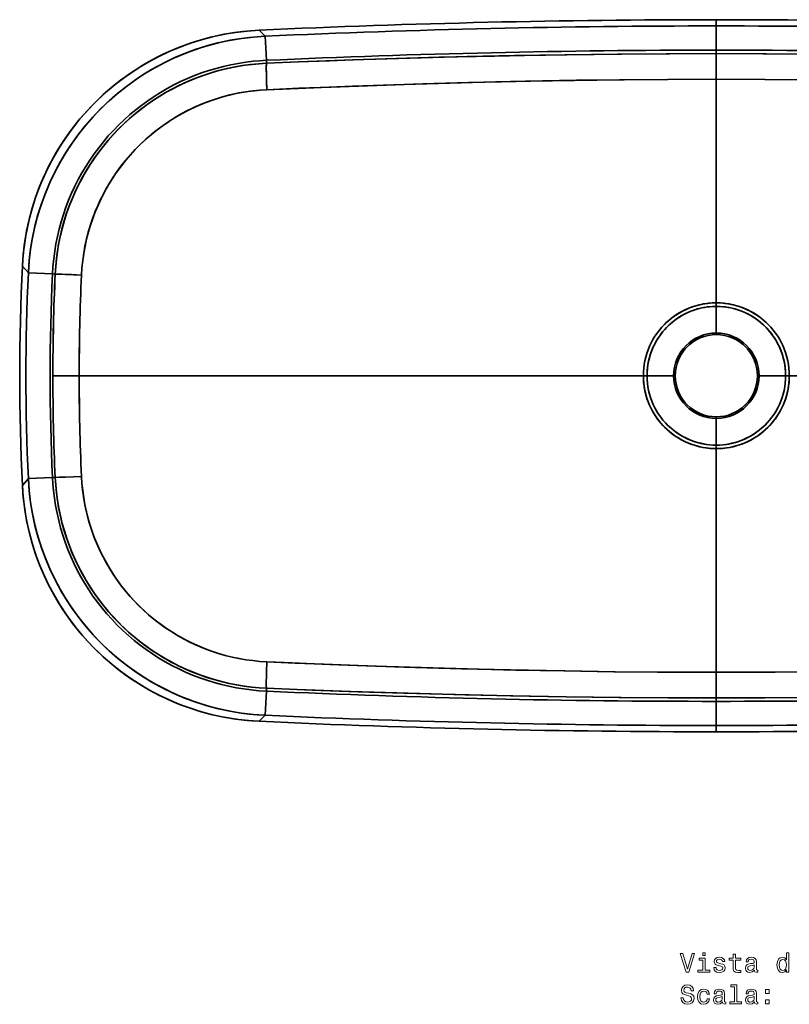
# Model space of a CAD drawing. Extents: x 216 to 1837, y 79 to 1299.
# Tile 1 of 4: x 216 to 634, y 79 to 614. Entities that reach past the tile are written whole.
import ezdxf

# ---------------------------------------------------------------- set-up
doc = ezdxf.new("R2010")
doc.units = 0

msp = doc.modelspace()

# ---------------------------------------------------------------- linework, layer by layer
at = {"color": 7, "lineweight": 35, "ltscale": 0.085104}
for p, q in [((594.5, 614.02), (594.5, 610.62)), ((594.5, 614.02), (594.5, 610.62)), ((594.5, 230.62), (594.5, 227.22)), ((594.5, 230.62), (594.5, 227.22))]:
    msp.add_line(p, q, dxfattribs=at)
at = {"color": 7, "lineweight": 35, "ltscale": 0.328154}
for p, q in [((594.5, 597.49), (594.5, 610.62)), ((594.5, 597.49), (594.5, 610.62)), ((220.8, 364.72), (233.91, 365.33)), ((233.91, 365.33), (220.8, 364.72)), ((349.5, 236.17), (350.09, 249.28)), ((350.09, 249.28), (349.5, 236.17)), ((594.5, 230.62), (594.5, 243.75)), ((594.5, 230.62), (594.5, 243.75))]:
    msp.add_line(p, q, dxfattribs=at)
at = {"color": 7, "lineweight": 35, "ltscale": 0.116445}
msp.add_line((349.5, 605.07), (346.17, 608.33), dxfattribs=at)
msp.add_line((349.5, 605.07), (346.17, 608.33), dxfattribs=at)
at = {"color": 7, "lineweight": 35, "ltscale": 0.328153}
for p, q in [((349.5, 605.07), (350.09, 591.96)), ((350.09, 591.96), (349.5, 605.07)), ((233.91, 475.91), (220.8, 476.52)), ((220.8, 476.52), (233.91, 475.91))]:
    msp.add_line(p, q, dxfattribs=at)
at = {"color": 7, "lineweight": 35, "ltscale": 0.047495}
for p, q in [((594.5, 597.49), (594.5, 595.59)), ((594.5, 597.49), (594.5, 595.59)), ((594.5, 245.65), (594.5, 243.75)), ((594.5, 245.65), (594.5, 243.75))]:
    msp.add_line(p, q, dxfattribs=at)
at = {"color": 7, "lineweight": 35, "ltscale": 0.347568}
msp.add_line((594.5, 581.69), (594.5, 595.59), dxfattribs=at)
msp.add_line((594.5, 581.69), (594.5, 595.59), dxfattribs=at)
at = {"color": 7, "lineweight": 35, "ltscale": 0.040149}
for p, q in [((350.09, 591.96), (350.17, 590.35)), ((350.17, 590.35), (350.09, 591.96)), ((350.09, 249.28), (350.17, 250.89)), ((350.17, 250.89), (350.09, 249.28))]:
    msp.add_line(p, q, dxfattribs=at)
at = {"color": 7, "lineweight": 35}
for p, q in [((594.5, 460.21), (594.5, 581.69)), ((594.5, 460.21), (594.5, 581.69)), ((248.42, 420.62), (554.86, 420.62)), ((248.42, 420.62), (554.86, 420.62)), ((940.58, 420.62), (634.14, 420.62)), ((594.5, 381.03), (594.5, 259.55)), ((594.5, 381.03), (594.5, 259.55))]:
    msp.add_line(p, q, dxfattribs=at)
at = {"color": 7, "lineweight": 35, "ltscale": 0.121874}
for p, q in [((217.57, 480.17), (220.8, 476.52)), ((217.57, 480.17), (220.8, 476.52)), ((220.8, 364.72), (217.57, 361.07)), ((220.8, 364.72), (217.57, 361.07))]:
    msp.add_line(p, q, dxfattribs=at)
at = {"color": 7, "lineweight": 35, "ltscale": 0.036916}
for p, q in [((233.91, 475.91), (235.39, 475.84)), ((235.39, 475.84), (233.91, 475.91)), ((233.91, 365.33), (235.39, 365.4)), ((235.39, 365.4), (233.91, 365.33))]:
    msp.add_line(p, q, dxfattribs=at)
at = {"color": 7, "lineweight": 35, "ltscale": 0.047801}
for p, q in [((594.5, 460.21), (594.5, 458.3)), ((594.5, 460.21), (594.5, 458.3)), ((594.5, 382.94), (594.5, 381.03)), ((594.5, 382.94), (594.5, 381.03))]:
    msp.add_line(p, q, dxfattribs=at)
at = {"color": 7, "lineweight": 35, "ltscale": 0.025341}
for p, q in [((594.5, 458.3), (594.5, 457.29)), ((594.5, 458.3), (594.5, 457.29)), ((594.5, 383.95), (594.5, 382.94)), ((594.5, 383.95), (594.5, 382.94))]:
    msp.add_line(p, q, dxfattribs=at)
at = {"color": 7, "lineweight": 35, "ltscale": 0.361967}
msp.add_line((594.5, 458.3), (594.5, 443.82), dxfattribs=at)
msp.add_line((594.5, 458.3), (594.5, 443.82), dxfattribs=at)
at = {"color": 7, "lineweight": 35, "ltscale": 0.004651}
msp.add_line((594.31, 442.94), (594.5, 442.94), dxfattribs=at)
at = {"color": 7, "lineweight": 35, "ltscale": 0.021967}
for p, q in [((594.5, 443.82), (594.5, 442.94)), ((594.5, 443.82), (594.5, 442.94)), ((572.17, 420.62), (571.3, 420.62)), ((572.17, 420.62), (571.3, 420.62)), ((616.83, 420.62), (617.7, 420.62)), ((616.83, 420.62), (617.7, 420.62)), ((594.5, 397.42), (594.5, 398.29)), ((594.5, 397.42), (594.5, 398.29))]:
    msp.add_line(p, q, dxfattribs=at)
at = {"color": 7, "lineweight": 35, "ltscale": 0.004715}
msp.add_line((594.69, 442.94), (594.5, 442.94), dxfattribs=at)
at = {"color": 7, "lineweight": 35, "ltscale": 0.357368}
msp.add_line((234.12, 420.62), (248.42, 420.62), dxfattribs=at)
msp.add_line((234.12, 420.62), (248.42, 420.62), dxfattribs=at)
at = {"color": 7, "lineweight": 35, "ltscale": 0.04976}
for p, q in [((554.86, 420.62), (556.85, 420.62)), ((556.85, 420.62), (554.86, 420.62)), ((634.14, 420.62), (632.15, 420.62)), ((632.15, 420.62), (634.14, 420.62))]:
    msp.add_line(p, q, dxfattribs=at)
at = {"color": 7, "lineweight": 35, "ltscale": 0.36116}
for p, q in [((571.3, 420.62), (556.85, 420.62)), ((571.3, 420.62), (556.85, 420.62)), ((617.7, 420.62), (632.15, 420.62)), ((617.7, 420.62), (632.15, 420.62))]:
    msp.add_line(p, q, dxfattribs=at)
at = {"color": 7, "lineweight": 35, "ltscale": 0.361958}
msp.add_line((594.5, 382.94), (594.5, 397.42), dxfattribs=at)
msp.add_line((594.5, 382.94), (594.5, 397.42), dxfattribs=at)
at = {"color": 7, "lineweight": 35, "ltscale": 0.347567}
msp.add_line((594.5, 259.55), (594.5, 245.65), dxfattribs=at)
msp.add_line((594.5, 259.55), (594.5, 245.65), dxfattribs=at)
at = {"color": 7, "lineweight": 35, "ltscale": 0.116446}
msp.add_line((346.17, 232.91), (349.5, 236.17), dxfattribs=at)
msp.add_line((346.17, 232.91), (349.5, 236.17), dxfattribs=at)
at = {"color": 7, "lineweight": 35}
for points in [[(346.17, 608.33), (341.71, 608.05), (337.25, 607.62), (332.82, 607.05), (328.41, 606.33), (324.02, 605.46), (319.66, 604.45), (315.34, 603.3), (311.06, 602), (306.83, 600.56), (302.64, 598.98), (298.51, 597.27), (294.44, 595.42), (290.44, 593.43), (286.5, 591.31), (282.63, 589.07), (278.84, 586.69), (275.13, 584.2), (271.51, 581.58), (267.97, 578.84), (264.53, 575.99), (261.19, 573.02), (257.94, 569.95), (254.8, 566.77), (251.76, 563.49), (248.84, 560.11), (246.03, 556.63), (243.33, 553.06), (240.76, 549.41), (238.3, 545.67), (235.98, 541.85), (233.78, 537.96), (231.71, 533.99), (229.77, 529.96), (227.97, 525.87), (226.3, 521.72), (224.77, 517.52), (223.39, 513.27), (222.14, 508.97), (221.04, 504.64), (220.08, 500.27), (219.27, 495.88), (218.6, 491.45), (218.15, 487.7), (217.8, 483.94), (217.57, 480.17)], [(349.5, 605.07), (345.17, 604.8), (340.85, 604.4), (336.55, 603.86), (332.26, 603.17), (328, 602.36), (323.77, 601.4), (319.57, 600.31), (315.41, 599.09), (311.29, 597.73), (307.22, 596.24), (303.2, 594.62), (299.23, 592.87), (295.32, 591), (291.47, 589), (287.69, 586.88), (283.98, 584.64), (280.34, 582.28), (276.78, 579.8), (273.3, 577.21), (269.91, 574.51), (266.6, 571.71), (263.39, 568.79), (260.27, 565.78), (257.25, 562.67), (254.33, 559.46), (251.52, 556.16), (248.81, 552.77), (246.22, 549.3), (243.74, 545.75), (241.37, 542.11), (239.12, 538.41), (236.99, 534.63), (234.99, 530.79), (233.1, 526.88), (231.35, 522.91), (229.72, 518.89), (228.22, 514.82), (226.86, 510.71), (225.62, 506.55), (224.52, 502.35), (223.56, 498.12), (222.73, 493.86), (222.04, 489.55), (221.49, 485.22), (221.07, 480.88), (220.8, 476.52)], [(594.5, 595.59), (569.28, 595.53), (542.96, 595.35), (513.25, 594.99), (490.27, 594.61), (474.04, 594.29), (443.99, 593.58), (420.63, 592.92), (397.27, 592.17), (367.46, 591.07), (350.17, 590.35)], [(594.5, 595.59), (567.19, 595.52), (540.87, 595.33), (512.41, 594.98), (484.78, 594.51), (459.12, 593.96), (434.34, 593.32), (421.87, 592.96), (396.93, 592.16), (384.45, 591.71), (367.29, 591.06), (350.17, 590.35)], [(594.5, 595.59), (619.72, 595.53), (646.04, 595.35), (675.75, 594.99), (698.73, 594.61), (714.96, 594.29), (745.01, 593.58), (768.37, 592.92), (791.73, 592.17), (821.54, 591.07), (838.83, 590.35)], [(594.5, 595.59), (621.81, 595.52), (648.13, 595.33), (676.59, 594.98), (704.22, 594.51), (729.88, 593.96), (754.66, 593.32), (767.13, 592.96), (792.07, 592.16), (804.55, 591.71), (821.71, 591.06), (838.83, 590.35)], [(233.91, 475.91), (234.17, 480.02), (234.57, 484.12), (235.11, 488.21), (235.79, 492.28), (236.6, 496.32), (237.55, 500.33), (238.63, 504.3), (239.85, 508.24), (241.2, 512.13), (242.68, 515.98), (244.29, 519.77), (246.03, 523.51), (247.89, 527.18), (249.88, 530.79), (251.98, 534.33), (254.21, 537.8), (256.55, 541.19), (259.01, 544.5), (261.57, 547.72), (264.24, 550.85), (267.02, 553.9), (269.9, 556.84), (272.88, 559.69), (275.95, 562.44), (279.11, 565.08), (282.36, 567.61), (285.69, 570.03), (289.11, 572.34), (292.6, 574.53), (296.16, 576.6), (299.79, 578.55), (303.48, 580.37), (307.23, 582.07), (311.04, 583.64), (314.9, 585.08), (318.81, 586.39), (322.76, 587.57), (326.75, 588.62), (330.77, 589.52), (334.82, 590.3), (338.89, 590.93), (342.98, 591.43), (346.53, 591.74), (350.09, 591.96)], [(233.91, 475.91), (234.17, 480.02), (234.57, 484.12), (235.11, 488.21), (235.79, 492.28), (236.6, 496.32), (237.55, 500.33), (238.63, 504.3), (239.85, 508.24), (241.2, 512.13), (242.68, 515.98), (244.29, 519.77), (246.03, 523.51), (247.89, 527.18), (249.88, 530.79), (251.98, 534.33), (254.21, 537.8), (256.55, 541.19), (259.01, 544.49), (261.57, 547.72), (264.24, 550.85), (267.02, 553.9), (269.9, 556.84), (272.88, 559.69), (275.95, 562.44), (279.11, 565.08), (282.36, 567.61), (285.69, 570.03), (289.11, 572.34), (292.6, 574.53), (296.16, 576.6), (299.79, 578.55), (303.48, 580.37), (307.23, 582.07), (311.04, 583.64), (314.9, 585.08), (318.81, 586.39), (322.76, 587.57), (326.75, 588.62), (330.77, 589.52), (334.81, 590.3), (338.89, 590.93), (342.98, 591.43), (346.53, 591.74), (350.09, 591.96)], [(350.17, 590.35), (345.84, 590.09), (341.52, 589.67), (337.2, 589.09), (332.89, 588.35), (330.73, 587.92), (328.59, 587.45), (326.45, 586.94), (324.32, 586.39), (320.61, 585.34), (316.93, 584.16), (313.28, 582.86), (309.67, 581.44), (306.11, 579.91), (302.59, 578.26), (299.12, 576.49), (295.7, 574.61), (292.17, 572.51), (288.71, 570.28), (285.33, 567.94), (282.03, 565.48), (278.81, 562.91), (275.68, 560.23), (272.64, 557.45), (269.71, 554.56), (266.87, 551.57), (264.14, 548.49), (261.45, 545.23), (258.87, 541.88), (256.41, 538.44), (254.08, 534.91), (251.87, 531.31), (249.79, 527.64), (247.85, 523.89), (246.04, 520.08), (244.36, 516.22), (242.82, 512.3), (241.42, 508.33), (240.16, 504.31), (239.04, 500.26), (238.07, 496.18), (237.25, 492.14), (236.58, 488.09), (236.04, 484.02), (235.64, 479.93), (235.39, 475.84)], [(350.17, 590.35), (346.24, 590.12), (342.31, 589.76), (338.39, 589.26), (334.47, 588.64), (330.57, 587.88), (326.69, 587), (322.83, 585.98), (319, 584.83), (315.2, 583.56), (311.85, 582.31), (308.54, 580.97), (305.26, 579.52), (302.02, 577.98), (298.83, 576.34), (295.32, 574.39), (291.87, 572.32), (288.49, 570.13), (285.18, 567.84), (281.95, 565.43), (278.8, 562.91), (275.74, 560.29), (272.77, 557.56), (269.81, 554.67), (266.96, 551.67), (264.22, 548.58), (261.58, 545.39), (259.05, 542.12), (256.64, 538.77), (254.35, 535.33), (252.17, 531.82), (250.12, 528.24), (248.2, 524.59), (246.4, 520.88), (244.73, 517.11), (243.2, 513.29), (241.74, 509.27), (240.42, 505.2), (239.26, 501.08), (238.24, 496.93), (237.37, 492.76), (236.65, 488.55), (236.08, 484.33), (235.66, 480.09), (235.39, 475.84)], [(350.17, 590.35), (350.12, 590.06), (350.06, 588.83), (350.05, 586.76), (350.09, 584.22), (350.16, 581.42), (350.35, 575.99)], [(350.35, 575.99), (350.19, 580.46), (350.08, 584.67), (350.05, 588.19), (350.08, 589.49), (350.11, 589.96), (350.17, 590.35)], [(350.35, 575.99), (367.36, 576.72), (396.85, 577.88), (424.87, 578.84), (449.8, 579.59), (474.55, 580.22), (490.92, 580.59), (518.55, 581.1), (544.37, 581.43), (568.13, 581.62), (594.5, 581.69)], [(594.5, 581.69), (567.94, 581.62), (541.86, 581.41), (517.4, 581.08), (493.69, 580.65), (477.88, 580.3), (459.8, 579.86), (435.02, 579.16), (410.09, 578.35), (385.17, 577.44), (367.74, 576.74), (350.35, 575.99)], [(594.5, 581.69), (621.06, 581.62), (647.14, 581.41), (671.6, 581.08), (695.31, 580.65), (711.12, 580.3), (729.2, 579.86), (753.98, 579.16), (778.91, 578.35), (803.83, 577.44), (821.26, 576.74), (838.65, 575.99)], [(838.65, 575.99), (821.64, 576.72), (792.15, 577.88), (764.13, 578.84), (739.2, 579.59), (714.45, 580.22), (698.08, 580.59), (670.45, 581.1), (644.63, 581.43), (620.87, 581.62), (594.5, 581.69)], [(249.68, 475.31), (249.93, 479.25), (250.34, 483.19), (250.89, 487.12), (251.58, 491.02), (252.43, 494.9), (253.42, 498.75), (254.56, 502.56), (255.83, 506.32), (257.26, 510.04), (258.82, 513.71), (260.52, 517.32), (262.37, 520.89), (264.35, 524.39), (266.47, 527.81), (268.72, 531.15), (271.1, 534.41), (273.6, 537.57), (276.22, 540.64), (278.95, 543.61), (281.8, 546.47), (284.76, 549.21), (287.73, 551.77), (290.79, 554.22), (293.94, 556.55), (297.17, 558.77), (300.48, 560.86), (303.86, 562.82), (307.31, 564.65), (310.82, 566.36), (314.38, 567.93), (318.12, 569.41), (321.91, 570.75), (325.74, 571.94), (329.6, 572.98), (333.49, 573.87), (336.85, 574.51), (340.22, 575.05), (343.6, 575.47), (346.97, 575.79), (350.35, 575.99)], [(350.35, 575.99), (346.55, 575.75), (342.76, 575.38), (338.97, 574.86), (335.19, 574.21), (331.43, 573.41), (327.7, 572.48), (324, 571.41), (320.82, 570.38), (317.66, 569.24), (314.55, 568), (311.47, 566.66), (307.84, 564.92), (304.28, 563.05), (300.8, 561.05), (297.39, 558.91), (294.06, 556.64), (290.82, 554.24), (287.67, 551.73), (284.62, 549.09), (281.67, 546.34), (278.83, 543.48), (276.23, 540.65), (273.73, 537.74), (271.34, 534.73), (269.07, 531.64), (266.9, 528.48), (264.86, 525.23), (262.93, 521.92), (261.35, 518.96), (259.85, 515.95), (258.46, 512.9), (257.16, 509.8), (255.76, 506.11), (254.5, 502.37), (253.38, 498.59), (252.4, 494.77), (251.56, 490.92), (250.87, 487.04), (250.33, 483.14), (249.93, 479.23), (249.68, 475.31)], [(249.68, 475.31), (241.04, 475.67), (237.54, 475.8), (235.78, 475.84), (235.39, 475.84)], [(235.39, 475.84), (235.67, 475.84), (236.91, 475.82), (238.97, 475.75), (244.29, 475.54), (249.68, 475.31)], [(554.86, 420.62), (554.91, 422.67), (555.07, 424.72), (555.34, 426.76), (555.71, 428.79), (556.19, 430.79), (556.77, 432.77), (557.45, 434.71), (558.23, 436.61), (559.11, 438.47), (560.09, 440.28), (561.16, 442.05), (562.32, 443.75), (563.55, 445.37), (564.88, 446.95), (566.29, 448.44), (567.37, 449.5), (568.49, 450.51), (570.09, 451.82), (571.88, 453.14), (572.5, 453.56), (574.3, 454.69), (576.19, 455.74), (577.77, 456.52), (579.14, 457.13), (580.56, 457.69), (581.92, 458.17), (583.31, 458.61), (585.29, 459.13), (586.74, 459.45), (588.2, 459.71), (590.28, 459.99), (592.38, 460.16), (594.5, 460.21)], [(554.86, 420.62), (554.91, 422.67), (555.07, 424.72), (555.34, 426.76), (555.71, 428.79), (556.19, 430.79), (556.77, 432.76), (557.45, 434.69), (558.23, 436.6), (559.12, 438.48), (560.09, 440.29), (561.15, 442.04), (562.32, 443.75), (563.55, 445.37), (564.86, 446.92), (566.28, 448.44), (567.34, 449.47), (568.45, 450.47), (570.05, 451.8), (571.79, 453.08), (572.4, 453.5), (574.34, 454.72), (576.44, 455.87), (577.7, 456.49), (579.85, 457.42), (582.18, 458.26), (582.84, 458.47), (585.16, 459.1), (586.38, 459.37), (587.62, 459.61), (589.86, 459.94), (592.15, 460.14), (594.5, 460.21)], [(634.14, 420.62), (634.09, 422.67), (633.93, 424.72), (633.66, 426.76), (633.29, 428.79), (632.81, 430.79), (632.23, 432.76), (631.55, 434.69), (630.77, 436.6), (629.88, 438.48), (628.91, 440.29), (627.85, 442.04), (626.68, 443.75), (625.45, 445.37), (624.14, 446.92), (622.72, 448.44), (621.66, 449.47), (620.55, 450.47), (618.95, 451.8), (617.21, 453.08), (616.6, 453.5), (614.66, 454.72), (612.56, 455.87), (611.3, 456.49), (609.15, 457.42), (606.82, 458.26), (606.16, 458.47), (603.84, 459.1), (602.62, 459.37), (601.38, 459.61), (599.14, 459.94), (596.85, 460.14), (594.5, 460.21)], [(634.14, 420.62), (634.09, 422.67), (633.93, 424.72), (633.66, 426.76), (633.29, 428.79), (632.81, 430.79), (632.23, 432.77), (631.55, 434.71), (630.77, 436.61), (629.89, 438.47), (628.91, 440.28), (627.84, 442.05), (626.68, 443.75), (625.45, 445.37), (624.12, 446.95), (622.71, 448.44), (621.63, 449.5), (620.51, 450.51), (618.91, 451.82), (617.12, 453.14), (616.5, 453.56), (614.7, 454.69), (612.81, 455.74), (611.23, 456.52), (609.86, 457.13), (608.44, 457.69), (607.08, 458.17), (605.69, 458.61), (603.71, 459.13), (602.26, 459.45), (600.8, 459.71), (598.72, 459.99), (596.62, 460.16), (594.5, 460.21)], [(556.85, 420.62), (556.9, 422.62), (557.06, 424.62), (557.33, 426.61), (557.7, 428.58), (558.18, 430.54), (558.76, 432.45), (559.44, 434.34), (560.22, 436.19), (561.1, 438.01), (562.07, 439.76), (563.14, 441.47), (564.29, 443.11), (565.53, 444.68), (566.86, 446.2), (567.88, 447.26), (568.95, 448.29), (570.45, 449.6), (572.02, 450.84), (573.21, 451.69), (574.44, 452.5), (576.16, 453.53), (577.44, 454.2), (578.74, 454.84), (580.58, 455.63), (581.92, 456.13), (583.29, 456.59), (585.19, 457.13), (586.63, 457.47), (588.08, 457.75), (589.55, 457.97), (591.03, 458.14), (592.76, 458.26), (594.5, 458.3)], [(594.5, 458.3), (592.5, 458.25), (590.52, 458.09), (589.05, 457.9), (587.6, 457.66), (585.91, 457.31), (584.27, 456.88), (582.9, 456.47), (581.11, 455.83), (579.33, 455.1), (577.49, 454.23), (576.89, 453.92), (575.12, 452.92), (573.45, 451.85), (571.72, 450.62), (570.32, 449.5), (568.99, 448.33), (567.44, 446.82), (566.46, 445.76), (565.52, 444.66), (564.62, 443.53), (563.74, 442.34), (562.91, 441.12), (562.13, 439.87), (561.41, 438.58), (560.72, 437.26), (560.09, 435.92), (559.51, 434.54), (558.99, 433.14), (558.52, 431.72), (558.11, 430.29), (557.56, 427.9), (557.17, 425.49), (556.93, 423.06), (556.85, 420.62)], [(594.5, 458.3), (596.5, 458.25), (598.48, 458.09), (599.95, 457.9), (601.4, 457.66), (603.09, 457.31), (604.73, 456.88), (606.1, 456.47), (607.89, 455.83), (609.67, 455.1), (611.51, 454.23), (612.11, 453.92), (613.88, 452.92), (615.55, 451.85), (617.28, 450.62), (618.68, 449.5), (620.01, 448.33), (621.56, 446.82), (622.54, 445.76), (623.48, 444.66), (624.38, 443.53), (625.26, 442.34), (626.09, 441.12), (626.87, 439.87), (627.59, 438.58), (628.28, 437.26), (628.91, 435.92), (629.49, 434.54), (630.01, 433.14), (630.48, 431.72), (630.89, 430.29), (631.44, 427.9), (631.83, 425.49), (632.07, 423.06), (632.15, 420.62)], [(632.15, 420.62), (632.1, 422.62), (631.94, 424.62), (631.67, 426.61), (631.3, 428.58), (630.82, 430.54), (630.24, 432.45), (629.56, 434.34), (628.78, 436.19), (627.9, 438.01), (626.93, 439.76), (625.86, 441.47), (624.71, 443.11), (623.47, 444.68), (622.14, 446.2), (621.12, 447.26), (620.05, 448.29), (618.55, 449.6), (616.98, 450.84), (615.79, 451.69), (614.56, 452.5), (612.84, 453.53), (611.56, 454.2), (610.26, 454.84), (608.42, 455.63), (607.08, 456.13), (605.71, 456.59), (603.81, 457.13), (602.37, 457.47), (600.92, 457.75), (599.45, 457.97), (597.97, 458.14), (596.24, 458.26), (594.5, 458.3)], [(554.86, 420.62), (554.91, 418.57), (555.07, 416.52), (555.34, 414.48), (555.71, 412.45), (556.19, 410.45), (556.77, 408.48), (557.45, 406.53), (558.23, 404.63), (559.12, 402.76), (560.09, 400.95), (561.05, 399.36), (562.1, 397.8), (563.23, 396.27), (564.2, 395.08), (565.58, 393.53), (566.62, 392.46), (567.72, 391.42), (569.22, 390.11), (570.84, 388.84), (572.01, 388.01), (573.21, 387.21), (574.99, 386.14), (576.84, 385.16), (577.47, 384.86), (579.35, 384.03), (580.65, 383.52), (582, 383.04), (583.82, 382.49), (585.81, 381.99), (587.18, 381.71), (588.57, 381.47), (591.03, 381.18), (592.29, 381.09), (594.5, 381.03)], [(594.5, 381.03), (592.45, 381.08), (590.4, 381.24), (588.89, 381.42), (587.4, 381.67), (585.4, 382.08), (583.24, 382.65), (581.84, 383.1), (579.88, 383.81), (577.99, 384.62), (576.72, 385.23), (575.47, 385.88), (573.75, 386.88), (572.56, 387.64), (571.4, 388.43), (570, 389.48), (568.67, 390.57), (567.58, 391.54), (566.52, 392.56), (565.5, 393.62), (564.49, 394.73), (563.54, 395.88), (562.63, 397.07), (561.33, 398.94), (560.14, 400.86), (559.41, 402.19), (558.73, 403.54), (558.1, 404.94), (557.52, 406.36), (556.83, 408.28), (556.24, 410.24), (555.76, 412.22), (555.46, 413.74), (555.22, 415.26), (555.02, 417.04), (554.9, 418.83), (554.86, 420.62)], [(556.85, 420.62), (556.9, 418.61), (557.06, 416.61), (557.33, 414.62), (557.7, 412.65), (558.18, 410.7), (558.76, 408.78), (559.44, 406.89), (560.22, 405.04), (561.1, 403.23), (562.07, 401.47), (563.13, 399.78), (564.29, 398.13), (565.53, 396.56), (566.86, 395.04), (567.88, 393.98), (568.96, 392.94), (569.7, 392.28), (571.39, 390.88), (573.2, 389.56), (574.42, 388.75), (575.87, 387.88), (577.39, 387.06), (578.67, 386.43), (580.55, 385.62), (582.51, 384.9), (584.13, 384.4), (586.01, 383.91), (587.94, 383.52), (589.39, 383.29), (590.86, 383.11), (592.86, 382.97), (594.5, 382.94)], [(556.85, 420.62), (556.9, 418.62), (557.06, 416.62), (557.33, 414.63), (557.7, 412.66), (558.18, 410.7), (558.76, 408.78), (559.44, 406.89), (560.22, 405.04), (561.1, 403.23), (562.07, 401.48), (563.13, 399.78), (564.29, 398.14), (565.53, 396.56), (566.86, 395.05), (568.23, 393.63), (569.7, 392.28), (571.24, 390.99), (572.41, 390.11), (573.63, 389.26), (575.08, 388.34), (576.59, 387.48), (577.89, 386.81), (579.69, 385.98), (581.51, 385.25), (582.87, 384.78), (584.25, 384.36), (586.19, 383.87), (587.61, 383.57), (589.05, 383.34), (590.85, 383.12), (592.67, 382.98), (594.5, 382.94)], [(634.14, 420.62), (634.09, 418.57), (633.93, 416.52), (633.66, 414.48), (633.29, 412.45), (632.81, 410.45), (632.23, 408.48), (631.55, 406.53), (630.77, 404.63), (629.88, 402.76), (628.91, 400.95), (627.95, 399.36), (626.9, 397.8), (625.77, 396.27), (624.8, 395.08), (623.42, 393.53), (622.38, 392.46), (621.28, 391.42), (619.78, 390.11), (618.16, 388.84), (616.99, 388.01), (615.79, 387.21), (614.01, 386.14), (612.16, 385.16), (611.53, 384.86), (609.65, 384.03), (608.35, 383.52), (607, 383.04), (605.18, 382.49), (603.19, 381.99), (601.82, 381.71), (600.43, 381.47), (597.97, 381.18), (596.71, 381.09), (594.5, 381.03)], [(632.15, 420.62), (632.1, 418.61), (631.94, 416.61), (631.67, 414.62), (631.3, 412.65), (630.82, 410.7), (630.24, 408.78), (629.56, 406.89), (628.78, 405.04), (627.9, 403.23), (626.93, 401.47), (625.87, 399.78), (624.71, 398.13), (623.47, 396.56), (622.14, 395.04), (621.12, 393.98), (620.04, 392.94), (619.3, 392.28), (617.61, 390.88), (615.8, 389.56), (614.58, 388.75), (613.13, 387.88), (611.61, 387.06), (610.33, 386.43), (608.45, 385.62), (606.49, 384.9), (604.87, 384.4), (602.99, 383.91), (601.06, 383.52), (599.61, 383.29), (598.14, 383.11), (596.14, 382.97), (594.5, 382.94)], [(594.5, 381.03), (596.55, 381.08), (598.6, 381.24), (600.11, 381.42), (601.6, 381.67), (603.6, 382.08), (605.76, 382.65), (607.16, 383.1), (609.12, 383.81), (611.01, 384.62), (612.28, 385.23), (613.53, 385.88), (615.25, 386.88), (616.44, 387.64), (617.6, 388.43), (619, 389.48), (620.33, 390.57), (621.42, 391.54), (622.48, 392.56), (623.5, 393.62), (624.51, 394.73), (625.46, 395.88), (626.37, 397.07), (627.67, 398.94), (628.86, 400.86), (629.59, 402.19), (630.27, 403.54), (630.9, 404.94), (631.48, 406.36), (632.17, 408.28), (632.76, 410.24), (633.24, 412.22), (633.54, 413.74), (633.78, 415.26), (633.98, 417.04), (634.1, 418.83), (634.14, 420.62)], [(632.15, 420.62), (632.1, 418.62), (631.94, 416.62), (631.67, 414.63), (631.3, 412.66), (630.82, 410.7), (630.24, 408.78), (629.56, 406.89), (628.78, 405.04), (627.9, 403.23), (626.93, 401.48), (625.87, 399.78), (624.71, 398.14), (623.47, 396.56), (622.14, 395.05), (620.77, 393.63), (619.3, 392.28), (617.76, 390.99), (616.59, 390.11), (615.37, 389.26), (613.92, 388.34), (612.41, 387.48), (611.11, 386.81), (609.31, 385.98), (607.49, 385.25), (606.13, 384.78), (604.75, 384.36), (602.81, 383.87), (601.39, 383.57), (599.95, 383.34), (598.15, 383.12), (596.33, 382.98), (594.5, 382.94)], [(220.8, 364.72), (221.07, 360.39), (221.48, 356.07), (222.03, 351.77), (222.71, 347.49), (223.54, 343.23), (224.5, 339), (225.59, 334.8), (226.82, 330.64), (228.18, 326.52), (229.68, 322.45), (231.3, 318.43), (233.05, 314.47), (234.93, 310.56), (236.93, 306.71), (239.06, 302.93), (241.31, 299.22), (243.67, 295.59), (246.15, 292.03), (248.74, 288.56), (251.45, 285.17), (254.26, 281.86), (257.17, 278.65), (260.19, 275.54), (263.31, 272.52), (266.52, 269.61), (269.82, 266.8), (273.21, 264.1), (276.69, 261.51), (280.24, 259.03), (283.88, 256.66), (287.59, 254.42), (291.37, 252.29), (295.21, 250.29), (299.12, 248.42), (303.09, 246.66), (307.11, 245.04), (311.18, 243.55), (315.3, 242.19), (319.46, 240.96), (323.66, 239.86), (327.89, 238.91), (332.15, 238.08), (336.46, 237.39), (340.79, 236.85), (345.14, 236.44), (349.5, 236.17)], [(350.09, 249.28), (345.98, 249.54), (341.88, 249.93), (337.79, 250.47), (333.72, 251.14), (329.68, 251.95), (325.67, 252.89), (321.69, 253.97), (317.75, 255.18), (313.86, 256.53), (310.01, 258.01), (306.22, 259.61), (302.48, 261.34), (298.81, 263.2), (295.2, 265.18), (291.65, 267.29), (288.18, 269.51), (284.79, 271.85), (281.48, 274.3), (278.25, 276.86), (275.11, 279.53), (272.07, 282.3), (269.12, 285.18), (266.26, 288.15), (263.51, 291.22), (260.87, 294.38), (258.33, 297.62), (255.91, 300.96), (253.6, 304.37), (251.41, 307.85), (249.33, 311.41), (247.38, 315.04), (245.55, 318.73), (243.85, 322.48), (242.27, 326.29), (240.82, 330.15), (239.51, 334.05), (238.33, 338), (237.28, 341.99), (236.37, 346.01), (235.59, 350.06), (234.95, 354.13), (234.45, 358.22), (234.13, 361.77), (233.91, 365.33)], [(350.09, 249.28), (345.98, 249.54), (341.88, 249.93), (337.79, 250.47), (333.72, 251.14), (329.68, 251.95), (325.67, 252.89), (321.69, 253.97), (317.75, 255.18), (313.86, 256.53), (310.01, 258.01), (306.22, 259.61), (302.48, 261.34), (298.81, 263.2), (295.2, 265.18), (291.65, 267.29), (288.18, 269.51), (284.79, 271.85), (281.48, 274.3), (278.25, 276.86), (275.11, 279.53), (272.07, 282.3), (269.12, 285.18), (266.26, 288.15), (263.52, 291.22), (260.87, 294.38), (258.34, 297.62), (255.91, 300.96), (253.6, 304.37), (251.41, 307.85), (249.33, 311.41), (247.38, 315.04), (245.55, 318.73), (243.85, 322.48), (242.27, 326.29), (240.82, 330.15), (239.51, 334.05), (238.33, 338), (237.28, 341.99), (236.37, 346.01), (235.59, 350.05), (234.95, 354.13), (234.45, 358.22), (234.13, 361.77), (233.91, 365.33)], [(249.68, 365.93), (241.04, 365.56), (237.54, 365.44), (235.78, 365.4), (235.39, 365.4)], [(249.68, 365.93), (241.04, 365.56), (237.54, 365.44), (235.78, 365.4), (235.39, 365.4)], [(235.39, 365.4), (235.64, 361.29), (236.04, 357.19), (236.58, 353.11), (237.26, 349.04), (238.08, 344.99), (239.04, 340.97), (240.14, 336.99), (241.38, 333.04), (242.75, 329.13), (244.25, 325.28), (245.89, 321.47), (247.66, 317.72), (249.57, 314.03), (251.7, 310.22), (253.98, 306.49), (256.39, 302.84), (258.93, 299.28), (261.6, 295.81), (264.4, 292.44), (267.32, 289.18), (270.36, 286.02), (273.51, 282.97), (276.31, 280.45), (279.19, 278.01), (282.14, 275.66), (285.17, 273.41), (288.26, 271.26), (291.42, 269.2), (294.63, 267.25), (296.54, 266.16), (298.46, 265.1), (300.4, 264.08), (302.36, 263.09), (306.32, 261.23), (310.35, 259.52), (314.42, 257.96), (318.3, 256.63), (322.22, 255.43), (326.17, 254.37), (330.14, 253.45), (334.13, 252.66), (338.13, 252.01), (342.14, 251.5), (346.16, 251.13), (350.17, 250.89)], [(235.39, 365.4), (235.65, 361.19), (236.07, 356.99), (236.63, 352.8), (237.34, 348.63), (238.2, 344.49), (239.2, 340.37), (240.35, 336.3), (241.64, 332.26), (243.07, 328.26), (244.65, 324.32), (246.37, 320.44), (248.18, 316.68), (250.13, 312.99), (252.21, 309.36), (254.41, 305.81), (256.73, 302.34), (259.18, 298.94), (261.61, 295.8), (264.15, 292.74), (266.79, 289.76), (269.52, 286.87), (272.35, 284.07), (275.27, 281.37), (278.28, 278.77), (281.37, 276.26), (284.54, 273.86), (287.97, 271.46), (291.47, 269.17), (295.05, 267.01), (298.69, 264.97), (302.41, 263.07), (306.18, 261.3), (310, 259.66), (313.88, 258.16), (317.8, 256.79), (321.77, 255.56), (325.78, 254.47), (329.81, 253.52), (333.86, 252.71), (337.93, 252.04), (342.01, 251.52), (346.09, 251.13), (350.17, 250.89)], [(350.35, 265.25), (346.57, 265.48), (342.79, 265.86), (339.01, 266.37), (335.24, 267.02), (331.48, 267.81), (327.75, 268.74), (324.04, 269.81), (320.23, 271.06), (316.47, 272.46), (312.75, 274.01), (309.09, 275.7), (305.49, 277.53), (302.24, 279.34), (299.05, 281.26), (295.93, 283.3), (292.88, 285.45), (289.9, 287.7), (287.01, 290.06), (284.2, 292.52), (281.49, 295.08), (278.86, 297.73), (276.3, 300.51), (273.83, 303.38), (271.48, 306.33), (269.23, 309.37), (267.09, 312.48), (265.07, 315.67), (263.16, 318.92), (261.37, 322.24), (259.58, 325.85), (257.94, 329.54), (256.44, 333.27), (255.09, 337.06), (253.88, 340.9), (252.91, 344.41), (252.06, 347.95), (251.34, 351.52), (250.73, 355.1), (250.26, 358.7), (249.9, 362.31), (249.68, 365.93)], [(350.35, 265.25), (346.56, 265.49), (342.77, 265.86), (338.98, 266.38), (335.21, 267.03), (331.46, 267.82), (327.73, 268.75), (324.03, 269.81), (320.85, 270.85), (317.7, 271.99), (314.58, 273.23), (311.17, 274.72), (307.82, 276.33), (304.52, 278.06), (301.28, 279.9), (298.11, 281.86), (295, 283.94), (291.97, 286.12), (289.02, 288.41), (286.15, 290.8), (283.37, 293.29), (280.68, 295.87), (278.08, 298.55), (275.58, 301.32), (273.18, 304.18), (270.88, 307.12), (268.69, 310.13), (266.61, 313.22), (264.63, 316.38), (262.95, 319.29), (261.36, 322.25), (259.87, 325.26), (258.47, 328.31), (256.97, 331.9), (255.61, 335.55), (254.38, 339.24), (253.29, 342.97), (252.34, 346.74), (251.52, 350.54), (250.85, 354.36), (250.32, 358.21), (249.93, 362.06), (249.68, 365.93)], [(217.57, 361.07), (217.86, 356.61), (218.3, 352.16), (218.89, 347.73), (219.63, 343.32), (220.51, 338.93), (221.53, 334.58), (222.7, 330.27), (224.01, 325.99), (225.47, 321.76), (227.06, 317.58), (228.79, 313.46), (230.65, 309.39), (232.65, 305.39), (234.78, 301.46), (237.04, 297.6), (239.43, 293.82), (241.94, 290.12), (244.57, 286.51), (247.32, 282.98), (250.18, 279.55), (253.16, 276.21), (256.24, 272.98), (259.43, 269.85), (262.73, 266.82), (266.12, 263.91), (269.61, 261.11), (273.18, 258.43), (276.85, 255.87), (280.59, 253.43), (284.42, 251.11), (288.32, 248.93), (292.29, 246.87), (296.33, 244.95), (300.42, 243.16), (304.58, 241.51), (308.79, 239.99), (313.04, 238.62), (317.34, 237.39), (321.68, 236.3), (326.05, 235.36), (330.45, 234.56), (334.87, 233.91), (338.63, 233.47), (342.39, 233.14), (346.17, 232.91)], [(350.17, 250.89), (350.12, 251.17), (350.06, 252.41), (350.05, 254.48), (350.09, 257.02), (350.16, 259.82), (350.35, 265.25)], [(350.17, 250.89), (350.12, 251.17), (350.06, 252.41), (350.05, 254.48), (350.09, 257.02), (350.16, 259.82), (350.35, 265.25)], [(350.35, 265.25), (365.81, 264.58), (381.29, 263.95), (399.95, 263.25), (424.86, 262.4), (456, 261.48), (482.78, 260.82), (511.82, 260.25), (538.76, 259.87), (562.54, 259.65), (587.45, 259.55), (594.5, 259.55)], [(594.5, 259.55), (592.96, 259.55), (565.63, 259.63), (539.47, 259.86), (512.21, 260.25), (485.5, 260.76), (459.15, 261.4), (434.38, 262.1), (409.44, 262.91), (384.53, 263.83), (359.67, 264.84), (350.35, 265.25)], [(594.5, 259.55), (596.04, 259.55), (623.37, 259.63), (649.53, 259.86), (676.79, 260.25), (703.5, 260.76), (729.85, 261.4), (754.62, 262.1), (779.56, 262.91), (804.47, 263.83), (829.33, 264.84), (838.65, 265.25)], [(838.65, 265.25), (823.19, 264.58), (807.71, 263.95), (789.05, 263.25), (764.14, 262.4), (733, 261.48), (706.22, 260.82), (677.18, 260.25), (650.24, 259.87), (626.46, 259.65), (601.55, 259.55), (594.5, 259.55)], [(350.17, 250.89), (374.94, 249.88), (399.84, 248.98), (424.78, 248.19), (452.83, 247.43), (482.7, 246.77), (512.88, 246.26), (542.79, 245.89), (568.07, 245.71), (594.5, 245.65)], [(594.5, 245.65), (569.69, 245.7), (541.62, 245.91), (512.97, 246.25), (483.94, 246.75), (458.14, 247.3), (433.36, 247.95), (420.88, 248.31), (395.94, 249.12), (366.8, 250.2), (350.17, 250.89)], [(838.83, 250.89), (814.06, 249.88), (789.16, 248.98), (764.22, 248.19), (736.17, 247.43), (706.3, 246.77), (676.12, 246.26), (646.21, 245.89), (620.93, 245.71), (594.5, 245.65)], [(594.5, 245.65), (619.31, 245.7), (647.38, 245.91), (676.03, 246.25), (705.06, 246.75), (730.86, 247.3), (755.64, 247.95), (768.12, 248.31), (793.06, 249.12), (822.2, 250.2), (838.83, 250.89)]]:
    msp.add_lwpolyline(points, dxfattribs=at)
at = {"color": 7, "lineweight": 13}
for points in [[(588.45, 107.09), (587.11, 107.09), (587.11, 105.65), (588.45, 105.65)], [(632.66, 97.94), (632.66, 96.74), (633.92, 96.74), (633.92, 107.09), (632.67, 107.09), (632.67, 103.3), (631.7, 104.39), (631.11, 104.65), (630.44, 104.75), (629.21, 104.47), (628.26, 103.66), (627.64, 102.36), (627.43, 100.62), (627.64, 98.88), (628.26, 97.56), (629.21, 96.74), (630.44, 96.47), (631.11, 96.57), (631.72, 96.83)], [(581.34, 106.76), (578.84, 98.24), (576.26, 106.76), (574.89, 106.76), (578.12, 96.74), (579.56, 96.74), (582.71, 106.76)], [(588.4, 97.81), (588.4, 104.22), (585.15, 104.22), (585.15, 103.14), (587.14, 103.14), (587.14, 97.81), (584.54, 97.81), (584.54, 96.74), (591.03, 96.74), (591.03, 97.81)], [(596.99, 101.25), (595.77, 101.54), (594.86, 101.87), (594.56, 102.55), (594.64, 103.03), (594.95, 103.37), (595.44, 103.59), (596.14, 103.67), (596.82, 103.59), (597.35, 103.33), (597.7, 102.94), (597.84, 102.42), (599.08, 102.42), (599.08, 102.45), (598.87, 103.39), (598.28, 104.12), (597.35, 104.58), (596.14, 104.75), (594.92, 104.58), (594.02, 104.11), (593.46, 103.4), (593.29, 102.51), (593.42, 101.64), (593.82, 101.04), (594.49, 100.6), (595.45, 100.3), (596.86, 99.96), (597.73, 99.6), (597.96, 99.31), (598.04, 98.88), (597.91, 98.34), (597.57, 97.94), (597.01, 97.68), (596.26, 97.59), (595.47, 97.68), (594.89, 97.98), (594.5, 98.47), (594.34, 99.15), (593.12, 99.15), (593.32, 98), (593.91, 97.16), (594.85, 96.66), (596.14, 96.47), (597.5, 96.66), (598.49, 97.16), (599.1, 97.97), (599.31, 99.02), (599.15, 99.93), (598.71, 100.55), (597.97, 100.95)], [(603.58, 103.14), (603.58, 99.26), (603.66, 98.01), (604.07, 97.15), (604.87, 96.64), (606.24, 96.47), (607.74, 96.54), (607.74, 97.64), (606.65, 97.55), (605.65, 97.67), (605.12, 98.03), (604.89, 98.63), (604.85, 99.48), (604.85, 103.14), (607.74, 103.14), (607.74, 104.22), (604.85, 104.22), (604.85, 106.48), (603.58, 106.48), (603.58, 104.22), (601.39, 104.22), (601.39, 103.14)], [(615.15, 97.75), (615.15, 97.71), (615.22, 97.22), (615.44, 96.87), (616.34, 96.6), (617.05, 96.71), (617.05, 97.69), (616.75, 97.65), (616.34, 97.84), (616.27, 98.41), (616.27, 102.42), (616.1, 103.44), (615.6, 104.16), (614.72, 104.6), (613.48, 104.75), (612.27, 104.58), (611.37, 104.09), (610.81, 103.33), (610.62, 102.32), (610.62, 102.23), (611.76, 102.23), (611.86, 102.84), (612.18, 103.27), (612.7, 103.53), (613.43, 103.63), (614.14, 103.56), (614.64, 103.34), (614.95, 102.97), (615.05, 102.45), (614.99, 101.84), (614.76, 101.54), (614.18, 101.4), (613.1, 101.28), (611.86, 101.02), (610.98, 100.56), (610.47, 99.84), (610.31, 98.77), (610.45, 97.82), (610.9, 97.12), (611.62, 96.67), (612.61, 96.51), (613.95, 96.82)], [(630.65, 103.62), (631.49, 103.41), (632.12, 102.85), (632.5, 101.92), (632.64, 100.62), (632.5, 99.31), (632.12, 98.37), (631.49, 97.8), (630.65, 97.61), (629.86, 97.8), (629.26, 98.37), (628.85, 99.32), (628.72, 100.62), (628.85, 101.9), (629.26, 102.84), (629.86, 103.41)], [(615, 99.45), (614.83, 98.7), (614.37, 98.13), (613.68, 97.75), (612.83, 97.62), (612.28, 97.69), (611.89, 97.92), (611.65, 98.33), (611.57, 98.89), (611.63, 99.39), (611.86, 99.75), (612.79, 100.16), (613.95, 100.33), (615, 100.68)], [(576.56, 82.77), (575.25, 82.77), (575.54, 81.24), (576.26, 80.11), (577.37, 79.44), (578.87, 79.19), (580.35, 79.42), (581.46, 80.06), (582.17, 81.05), (582.43, 82.36), (582.21, 83.54), (581.6, 84.31), (580.62, 84.81), (579.31, 85.19), (578.19, 85.46), (577.45, 85.78), (577.04, 86.24), (576.91, 86.96), (577.04, 87.61), (577.41, 88.1), (577.99, 88.43), (578.78, 88.54), (579.59, 88.4), (580.22, 88.01), (580.64, 87.36), (580.84, 86.48), (582.15, 86.48), (582.15, 86.51), (581.92, 87.87), (581.24, 88.88), (580.18, 89.51), (578.74, 89.73), (577.44, 89.51), (576.43, 88.9), (575.78, 87.97), (575.55, 86.76), (575.74, 85.68), (576.29, 84.94), (577.15, 84.45), (578.33, 84.08), (579.5, 83.75), (580.38, 83.43), (580.91, 82.97), (581.1, 82.22), (580.93, 81.46), (580.48, 80.88), (579.8, 80.52), (578.92, 80.4), (577.94, 80.56), (577.19, 81.02), (576.72, 81.77)], [(589.46, 84.64), (590.71, 84.64), (590.45, 85.79), (589.83, 86.7), (588.87, 87.26), (587.61, 87.48), (586.23, 87.19), (585.18, 86.38), (584.51, 85.07), (584.28, 83.31), (584.5, 81.57), (585.15, 80.27), (586.17, 79.47), (587.57, 79.19), (588.81, 79.41), (589.77, 80.01), (590.44, 80.97), (590.72, 82.23), (589.51, 82.23), (589.3, 81.43), (588.89, 80.82), (588.32, 80.45), (587.61, 80.33), (586.73, 80.52), (586.1, 81.09), (585.71, 82.03), (585.58, 83.36), (585.71, 84.65), (586.11, 85.59), (586.76, 86.17), (587.61, 86.37), (588.36, 86.24), (588.92, 85.91), (589.3, 85.36)], [(597.8, 80.48), (597.8, 80.43), (597.87, 79.94), (598.09, 79.6), (599, 79.32), (599.7, 79.44), (599.7, 80.42), (599.4, 80.37), (599, 80.56), (598.92, 81.14), (598.92, 85.14), (598.75, 86.17), (598.25, 86.89), (597.37, 87.32), (596.13, 87.48), (594.92, 87.31), (594.02, 86.82), (593.46, 86.05), (593.28, 85.04), (593.28, 84.96), (594.41, 84.96), (594.51, 85.56), (594.83, 85.99), (595.35, 86.25), (596.09, 86.35), (596.79, 86.28), (597.3, 86.07), (597.6, 85.69), (597.7, 85.17), (597.64, 84.57), (597.41, 84.26), (596.83, 84.12), (595.75, 84.01), (594.51, 83.75), (593.64, 83.28), (593.12, 82.56), (592.96, 81.5), (593.1, 80.55), (593.55, 79.84), (594.27, 79.39), (595.26, 79.24), (596.6, 79.54)], [(604.4, 88.75), (604.4, 80.53), (601.79, 80.53), (601.79, 79.47), (608.26, 79.47), (608.26, 80.53), (605.67, 80.53), (605.67, 89.81), (602.41, 89.81), (602.41, 88.75)], [(615.15, 80.48), (615.15, 80.43), (615.22, 79.94), (615.44, 79.6), (616.34, 79.32), (617.05, 79.44), (617.05, 80.42), (616.75, 80.37), (616.34, 80.56), (616.27, 81.14), (616.27, 85.14), (616.1, 86.17), (615.6, 86.89), (614.72, 87.32), (613.48, 87.48), (612.27, 87.31), (611.37, 86.82), (610.81, 86.05), (610.62, 85.04), (610.62, 84.96), (611.76, 84.96), (611.86, 85.56), (612.18, 85.99), (612.7, 86.25), (613.43, 86.35), (614.14, 86.28), (614.64, 86.07), (614.95, 85.69), (615.05, 85.17), (614.99, 84.57), (614.76, 84.26), (614.18, 84.12), (613.1, 84.01), (611.86, 83.75), (610.98, 83.28), (610.47, 82.56), (610.31, 81.5), (610.45, 80.55), (610.9, 79.84), (611.62, 79.39), (612.61, 79.24), (613.95, 79.54)], [(621.21, 85.06), (623.2, 85.06), (623.2, 87.2), (621.21, 87.2)], [(597.66, 82.18), (597.48, 81.43), (597.02, 80.85), (596.33, 80.48), (595.48, 80.35), (594.93, 80.42), (594.54, 80.65), (594.3, 81.05), (594.23, 81.61), (594.28, 82.12), (594.51, 82.48), (595.44, 82.88), (596.6, 83.05), (597.66, 83.4)], [(615, 82.18), (614.83, 81.43), (614.37, 80.85), (613.68, 80.48), (612.83, 80.35), (612.28, 80.42), (611.89, 80.65), (611.65, 81.05), (611.57, 81.61), (611.63, 82.12), (611.86, 82.48), (612.79, 82.88), (613.95, 83.05), (615, 83.4)], [(621.21, 79.47), (623.2, 79.47), (623.2, 81.61), (621.21, 81.61)]]:
    msp.add_lwpolyline(points, close=True, dxfattribs=at)
at = {"color": 7, "lineweight": 35}
for centre, radius, start, end in [((594.56, -4802.97), 5417, 90.00062, 92.62816), ((594.56, -4802.97), 5417, 90.00062, 92.62816), ((594.57, -4803.22), 5413.84, 90.00069, 92.59446), ((594.56, -4802.85), 5413.47, 90.0006, 92.59455), ((594.44, -4802.97), 5417, 87.37185, 89.99937), ((594.44, -4802.97), 5417, 87.37185, 89.99937), ((594.44, -4802.85), 5413.47, 87.40545, 89.9994), ((594.43, -4803.22), 5413.84, 87.40553, 89.99931), ((594.56, -4803.2), 5400.69, 90.00069, 92.59447), ((594.56, -4803.2), 5400.69, 90.00069, 92.59447), ((594.44, -4803.2), 5400.69, 87.40553, 89.99931), ((594.44, -4803.2), 5400.69, 87.40553, 89.99931), ((1423.53, 420.62), 1207.43, 177.17324, 182.82676), ((1423.53, 420.62), 1207.43, 177.17324, 182.82676), ((1423.43, 420.62), 1203.93, 177.33883, 182.66117), ((1423.44, 420.62), 1203.94, 177.33887, 182.66113), ((1423.41, 420.62), 1190.79, 177.33879, 182.66121), ((1423.42, 420.62), 1190.8, 177.33881, 182.66119), ((1442.65, 420.6), 1208.53, 177.38045, 179.99932), ((1442.66, 420.61), 1208.53, 177.38048, 179.99934), ((1437.5, 420.6), 1189.09, 177.36325, 179.99928), ((1437.54, 420.6), 1189.12, 177.36329, 179.99924), ((594.5, 420.62), 23.2, 90.0005, 179.9994), ((594.5, 420.62), 23.2, 90.0001, 179.9999), ((594.5, 420.62), 22.33, 90.0005, 179.9994), ((594.5, 420.62), 22.33, 90, 180), ((594.52, 420.6), 22.35, 122.9535, 148.8029), ((594.5, 420.62), 23.2, 0.0006, 89.9995), ((594.5, 420.62), 23.2, 0.0001, 89.9999), ((594.5, 420.62), 22.33, 0.0006, 89.9995), ((594.5, 420.62), 22.33, 0, 90), ((594.48, 420.6), 22.35, 31.0927, 57.1188), ((1442.65, 420.63), 1208.53, 180.00068, 182.61955), ((1442.67, 420.63), 1208.55, 180.00069, 182.61954), ((1437.51, 420.63), 1189.1, 180.00075, 182.63675), ((1437.52, 420.63), 1189.1, 180.00075, 182.63675), ((594.5, 420.62), 23.2, 180, 270), ((594.5, 420.62), 23.2, 180.0002, 269.9999), ((594.5, 420.62), 22.33, 180.0002, 269.9999), ((594.5, 420.62), 22.33, 180, 270), ((594.5, 420.62), 22.33, 270, 360), ((594.5, 420.62), 22.33, 270.0001, 359.9998), ((594.5, 420.62), 23.2, 270.0001, 359.9998), ((594.5, 420.62), 23.2, 270, 360), ((594.48, 420.64), 22.35, 302.028, 328.6932), ((594.57, 5644.47), 5400.72, 267.40554, 269.99931), ((594.57, 5644.47), 5400.72, 267.40554, 269.99931), ((594.43, 5644.47), 5400.72, 270.00069, 272.59447), ((594.43, 5644.47), 5400.72, 270.00069, 272.59447), ((594.56, 5644.1), 5413.48, 267.40545, 269.9994), ((594.57, 5644.45), 5413.83, 267.40554, 269.99931), ((594.44, 5644.1), 5413.48, 270.0006, 272.59455), ((594.43, 5644.45), 5413.83, 270.00069, 272.59447), ((594.56, 5644.21), 5417, 267.37184, 269.99938), ((594.56, 5644.21), 5417, 267.37184, 269.99938), ((594.44, 5644.21), 5417, 270.00063, 272.62815), ((594.44, 5644.21), 5417, 270.00063, 272.62815)]:
    msp.add_arc(centre, radius, start, end, dxfattribs=at)
for centre, major_axis, ratio, start_param, end_param in [((352.45, 473.42), (95.36, -95.69), 0.999352, 2.404106, 3.879091), ((355.7, 470.16), (95.47, -95.58), 0.99935, 2.402373, 3.880826), ((355.7, 371.08), (-95.47, -95.58), 0.99935, 5.543953, 7.022407), ((352.45, 367.82), (-95.36, -95.69), 0.999352, 5.545686, 7.02067)]:
    msp.add_ellipse(centre, major_axis=major_axis, ratio=ratio, start_param=start_param, end_param=end_param, dxfattribs=at)

doc.saveas('drawing.dxf')
